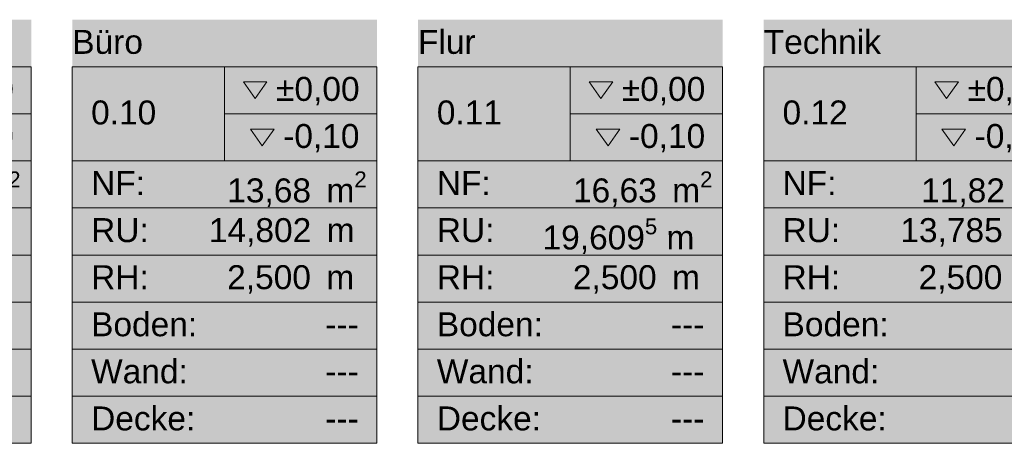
# Model space of a CAD drawing. Header units: metres. Extents: x -80 to 1923, y -189 to 69.
# Tile 36 of 256: x 868.37 to 875.57, y 42.43 to 45.52. Entities that reach past the tile are written whole.
import ezdxf
from ezdxf.enums import TextEntityAlignment as Align

# ---------------------------------------------------------------- set-up
doc = ezdxf.new("R2010")
doc.units = ezdxf.units.M
doc.header["$MEASUREMENT"] = 0
doc.layers.add('80 Raum', color=7, linetype='Continuous')
doc.styles.add('ERSTELLTER_STIL_3', font='arial.ttf')
doc.styles.add('ERSTELLTER_STIL_6', font='arial.ttf')

# ---------------------------------------------------------------- blocks, each defined once
blk = doc.blocks.new('Technik_0.12_50_1', base_point=(874.9205, 43.9738))
at = {"layer": '80 Raum', "linetype": 'Continuous', "lineweight": 0, "true_color": 0x2a303f}
blk.add_hatch(color=169, dxfattribs=at).paths.add_polyline_path([(873.8081, 42.427), (876.0329, 42.427), (876.0329, 45.5207), (873.8081, 45.5207)])
at = {"layer": '80 Raum', "linetype": 'Continuous', "lineweight": 0, "true_color": 0x000000}
blk.add_hatch(color=18, dxfattribs=at).paths.add_polyline_path([(875.1098, 44.7221), (875.1957, 44.6006), (875.2817, 44.7221)])
at = {"layer": '80 Raum', "color": 7, "linetype": 'Continuous', "lineweight": 9}
for p, q in [((876.0329, 45.177), (873.8081, 45.177)), ((873.8081, 45.177), (873.8081, 42.427)), ((873.8081, 45.177), (876.0329, 45.177)), ((873.8081, 44.4895), (873.8081, 45.177)), ((874.9205, 45.177), (874.9205, 44.4895)), ((876.0329, 42.427), (876.0329, 45.177)), ((876.0329, 45.177), (876.0329, 44.4895)), ((874.9205, 44.8332), (876.0329, 44.8332)), ((876.0329, 44.4895), (873.8081, 44.4895)), ((873.8081, 44.4895), (876.0329, 44.4895)), ((873.8081, 44.1457), (873.8081, 44.4895)), ((876.0329, 44.4895), (876.0329, 44.1457)), ((876.0329, 44.1457), (873.8081, 44.1457)), ((873.8081, 44.1457), (876.0329, 44.1457)), ((873.8081, 43.802), (873.8081, 44.1457)), ((876.0329, 44.1457), (876.0329, 43.802)), ((876.0329, 43.802), (873.8081, 43.802)), ((873.8081, 43.802), (876.0329, 43.802)), ((873.8081, 43.4582), (873.8081, 43.802)), ((876.0329, 43.802), (876.0329, 43.4582)), ((876.0329, 43.4582), (873.8081, 43.4582)), ((873.8081, 43.4582), (876.0329, 43.4582)), ((873.8081, 43.1145), (873.8081, 43.4582)), ((876.0329, 43.4582), (876.0329, 43.1145)), ((876.0329, 43.1145), (873.8081, 43.1145)), ((873.8081, 43.1145), (876.0329, 43.1145)), ((873.8081, 42.7707), (873.8081, 43.1145)), ((876.0329, 43.1145), (876.0329, 42.7707)), ((876.0329, 42.7707), (873.8081, 42.7707)), ((873.8081, 42.7707), (876.0329, 42.7707)), ((873.8081, 42.427), (873.8081, 42.7707)), ((876.0329, 42.7707), (876.0329, 42.427)), ((873.8081, 42.427), (876.0329, 42.427)), ((876.0329, 42.427), (873.8081, 42.427))]:
    blk.add_line(p, q, dxfattribs=at)
at = {"layer": '80 Raum', "color": 7, "linetype": 'Continuous', "lineweight": 13, "flags": 128}
for points in [[(875.058, 45.0659), (875.1439, 44.9443), (875.2299, 45.0659)], [(875.1098, 44.7221), (875.1957, 44.6006), (875.2817, 44.7221)]]:
    blk.add_lwpolyline(points, close=True, dxfattribs=at)
at = {"layer": '80 Raum', "color": 7, "lineweight": 9, "char_height": 0.175, "attachment_point": 1, "style": 'ERSTELLTER_STIL_3'}
for s, insert in [('\\A1;{\\pql;\\pt0,0.05;\\fArial|b0|i0|c0|p0;\\W1.000000;±0,00\\fArial|b0|i0|c0|p0;\\W1.000000;\\A1{\\H.66x;\\S^  ;}\\fArial|b0|i0|c0|p0;\\W1.000000;\\fArial|b0|i0|c0|p0;\\W1.000000;\\A1{\\H.66x;\\S^  ;}}', (875.2965, 45.1026)), ('\\A1;{\\pql;\\pt0,0.05;\\fArial|b0|i0|c0|p0;\\W1.000000;-0,10\\fArial|b0|i0|c0|p0;\\W1.000000;\\A1{\\H.66x;\\S^  ;}\\fArial|b0|i0|c0|p0;\\W1.000000;\\fArial|b0|i0|c0|p0;\\W1.000000;\\A1{\\H.66x;\\S^  ;}}', (875.3483, 44.7588)), ('\\A1;{\\pql;\\pt0,0.05;\\fArial|b0|i0|c0|p0;\\W1.000000;11,82\\fArial|b0|i0|c0|p0;\\W1.000000;\\A1{\\H.66x;\\S^  ;}\\fArial|b0|i0|c0|p0;\\W1.000000; m\\fArial|b0|i0|c0|p0;\\W1.000000;\\A1{\\H.66x;\\S2^  ;}}', (874.9579, 44.4126)), ('\\A1;{\\pql;\\pt0,0.05;\\fArial|b0|i0|c0|p0;\\W1.000000;13,785\\fArial|b0|i0|c0|p0;\\W1.000000;\\A1{\\H.66x;\\S^  ;}\\fArial|b0|i0|c0|p0;\\W1.000000; m\\fArial|b0|i0|c0|p0;\\W1.000000;\\A1{\\H.66x;\\S^  ;}}', (874.8057, 44.0713)), ('\\A1;{\\pql;\\pt0,0.05;\\fArial|b0|i0|c0|p0;\\W1.000000;2,500\\fArial|b0|i0|c0|p0;\\W1.000000;\\A1{\\H.66x;\\S^  ;}\\fArial|b0|i0|c0|p0;\\W1.000000; m\\fArial|b0|i0|c0|p0;\\W1.000000;\\A1{\\H.66x;\\S^  ;}}', (874.9392, 43.7276))]:
    blk.add_mtext(s, dxfattribs=dict(at, insert=insert))
at = {"layer": '80 Raum', "color": 7, "lineweight": 9}
for tag, style, p in [('ROOM_NAME', 'ERSTELLTER_STIL_6', (873.8081, 45.4463)), ('DUMMY_850', 'ERSTELLTER_STIL_6', (875.8954, 45.4863)), ('ROOM_NUMBER', 'ERSTELLTER_STIL_3', (873.9456, 44.9307)), ('measuredNetAreaCode', 'ERSTELLTER_STIL_3', (873.9456, 44.4151)), ('perimeterCode', 'ERSTELLTER_STIL_3', (873.9456, 44.0713)), ('ceilingHeightCode', 'ERSTELLTER_STIL_3', (873.9456, 43.7276)), ('measuredAreaCode', 'ERSTELLTER_STIL_3', (873.9456, 43.3838)), ('DUMMY_851_0', 'ERSTELLTER_STIL_3', (875.6556, 43.3838)), ('DUMMY_852', 'ERSTELLTER_STIL_3', (873.9456, 43.0401)), ('DUMMY_851_1', 'ERSTELLTER_STIL_3', (875.6556, 43.0401)), ('DUMMY_853', 'ERSTELLTER_STIL_3', (873.9456, 42.6963)), ('DUMMY_851_2', 'ERSTELLTER_STIL_3', (875.6556, 42.6963))]:
    blk.add_attdef(tag, text='', height=0.175, dxfattribs=dict(at, style=style)).set_placement(p, align=Align.TOP_LEFT)
blk = doc.blocks.new('WC_0.09_53_1', base_point=(867.3462, 43.9738))
at = {"layer": '80 Raum', "linetype": 'Continuous', "lineweight": 0, "true_color": 0x2a303f}
blk.add_hatch(color=169, dxfattribs=at).paths.add_polyline_path([(866.2338, 42.427), (868.4586, 42.427), (868.4586, 45.5207), (866.2338, 45.5207)])
at = {"layer": '80 Raum', "linetype": 'Continuous', "lineweight": 0, "true_color": 0x000000}
blk.add_hatch(color=18, dxfattribs=at).paths.add_polyline_path([(867.5355, 44.7221), (867.6214, 44.6006), (867.7073, 44.7221)])
at = {"layer": '80 Raum', "color": 7, "linetype": 'Continuous', "lineweight": 9}
for p, q in [((868.4586, 45.177), (866.2338, 45.177)), ((866.2338, 45.177), (866.2338, 42.427)), ((866.2338, 45.177), (868.4586, 45.177)), ((866.2338, 44.4895), (866.2338, 45.177)), ((867.3462, 45.177), (867.3462, 44.4895)), ((868.4586, 42.427), (868.4586, 45.177)), ((868.4586, 45.177), (868.4586, 44.4895)), ((867.3462, 44.8332), (868.4586, 44.8332)), ((868.4586, 44.4895), (866.2338, 44.4895)), ((866.2338, 44.4895), (868.4586, 44.4895)), ((866.2338, 44.1457), (866.2338, 44.4895)), ((868.4586, 44.4895), (868.4586, 44.1457)), ((868.4586, 44.1457), (866.2338, 44.1457)), ((866.2338, 44.1457), (868.4586, 44.1457)), ((866.2338, 43.802), (866.2338, 44.1457)), ((868.4586, 44.1457), (868.4586, 43.802)), ((868.4586, 43.802), (866.2338, 43.802)), ((866.2338, 43.802), (868.4586, 43.802)), ((866.2338, 43.4582), (866.2338, 43.802)), ((868.4586, 43.802), (868.4586, 43.4582)), ((868.4586, 43.4582), (866.2338, 43.4582)), ((866.2338, 43.4582), (868.4586, 43.4582)), ((866.2338, 43.1145), (866.2338, 43.4582)), ((868.4586, 43.4582), (868.4586, 43.1145)), ((868.4586, 43.1145), (866.2338, 43.1145)), ((866.2338, 43.1145), (868.4586, 43.1145)), ((866.2338, 42.7707), (866.2338, 43.1145)), ((868.4586, 43.1145), (868.4586, 42.7707)), ((868.4586, 42.7707), (866.2338, 42.7707)), ((866.2338, 42.7707), (868.4586, 42.7707)), ((866.2338, 42.427), (866.2338, 42.7707)), ((868.4586, 42.7707), (868.4586, 42.427)), ((866.2338, 42.427), (868.4586, 42.427)), ((868.4586, 42.427), (866.2338, 42.427))]:
    blk.add_line(p, q, dxfattribs=at)
at = {"layer": '80 Raum', "color": 7, "linetype": 'Continuous', "lineweight": 13, "flags": 128}
for points in [[(867.4837, 45.0659), (867.5696, 44.9443), (867.6556, 45.0659)], [(867.5355, 44.7221), (867.6214, 44.6006), (867.7073, 44.7221)]]:
    blk.add_lwpolyline(points, close=True, dxfattribs=at)
at = {"layer": '80 Raum', "color": 7, "lineweight": 9, "char_height": 0.175, "attachment_point": 1, "style": 'ERSTELLTER_STIL_3'}
for s, insert in [('\\A1;{\\pql;\\pt0,0.05;\\fArial|b0|i0|c0|p0;\\W1.000000;±0,00\\fArial|b0|i0|c0|p0;\\W1.000000;\\A1{\\H.66x;\\S^  ;}\\fArial|b0|i0|c0|p0;\\W1.000000;\\fArial|b0|i0|c0|p0;\\W1.000000;\\A1{\\H.66x;\\S^  ;}}', (867.7222, 45.1026)), ('\\A1;{\\pql;\\pt0,0.05;\\fArial|b0|i0|c0|p0;\\W1.000000;-0,10\\fArial|b0|i0|c0|p0;\\W1.000000;\\A1{\\H.66x;\\S^  ;}\\fArial|b0|i0|c0|p0;\\W1.000000;\\fArial|b0|i0|c0|p0;\\W1.000000;\\A1{\\H.66x;\\S^  ;}}', (867.774, 44.7588)), ('\\A1;{\\pql;\\pt0,0.05;\\fArial|b0|i0|c0|p0;\\W1.000000;6,44\\fArial|b0|i0|c0|p0;\\W1.000000;\\A1{\\H.66x;\\S^  ;}\\fArial|b0|i0|c0|p0;\\W1.000000; m\\fArial|b0|i0|c0|p0;\\W1.000000;\\A1{\\H.66x;\\S2^  ;}}', (867.4993, 44.4126)), ('\\A1;{\\pql;\\pt0,0.05;\\fArial|b0|i0|c0|p0;\\W1.000000;10,780\\fArial|b0|i0|c0|p0;\\W1.000000;\\A1{\\H.66x;\\S5^  ;}\\fArial|b0|i0|c0|p0;\\W1.000000; m\\fArial|b0|i0|c0|p0;\\W1.000000;\\A1{\\H.66x;\\S^  ;}}', (867.1433, 44.0688)), ('\\A1;{\\pql;\\pt0,0.05;\\fArial|b0|i0|c0|p0;\\W1.000000;2,500\\fArial|b0|i0|c0|p0;\\W1.000000;\\A1{\\H.66x;\\S^  ;}\\fArial|b0|i0|c0|p0;\\W1.000000; m\\fArial|b0|i0|c0|p0;\\W1.000000;\\A1{\\H.66x;\\S^  ;}}', (867.3649, 43.7276))]:
    blk.add_mtext(s, dxfattribs=dict(at, insert=insert))
at = {"layer": '80 Raum', "color": 7, "lineweight": 9}
for tag, style, p in [('ROOM_NAME', 'ERSTELLTER_STIL_6', (866.2338, 45.4463)), ('DUMMY_850', 'ERSTELLTER_STIL_6', (868.3211, 45.4863)), ('ROOM_NUMBER', 'ERSTELLTER_STIL_3', (866.3713, 44.9307)), ('measuredNetAreaCode', 'ERSTELLTER_STIL_3', (866.3713, 44.4151)), ('perimeterCode', 'ERSTELLTER_STIL_3', (866.3713, 44.0713)), ('ceilingHeightCode', 'ERSTELLTER_STIL_3', (866.3713, 43.7276)), ('measuredAreaCode', 'ERSTELLTER_STIL_3', (866.3713, 43.3838)), ('DUMMY_851_0', 'ERSTELLTER_STIL_3', (868.0813, 43.3838)), ('DUMMY_852', 'ERSTELLTER_STIL_3', (866.3713, 43.0401)), ('DUMMY_851_1', 'ERSTELLTER_STIL_3', (868.0813, 43.0401)), ('DUMMY_853', 'ERSTELLTER_STIL_3', (866.3713, 42.6963)), ('DUMMY_851_2', 'ERSTELLTER_STIL_3', (868.0813, 42.6963))]:
    blk.add_attdef(tag, text='', height=0.175, dxfattribs=dict(at, style=style)).set_placement(p, align=Align.TOP_LEFT)
blk = doc.blocks.new('Büro_0.10_54_1', base_point=(869.3439, 44.656))
at = {"layer": '80 Raum', "linetype": 'Continuous', "lineweight": 0, "true_color": 0x2a303f}
blk.add_hatch(color=169, dxfattribs=at).paths.add_polyline_path([(868.7586, 42.427), (870.9833, 42.427), (870.9833, 45.5207), (868.7586, 45.5207)])
at = {"layer": '80 Raum', "linetype": 'Continuous', "lineweight": 0, "true_color": 0x000000}
blk.add_hatch(color=18, dxfattribs=at).paths.add_polyline_path([(870.0602, 44.7221), (870.1462, 44.6006), (870.2321, 44.7221)])
at = {"layer": '80 Raum', "color": 7, "linetype": 'Continuous', "lineweight": 9}
for p, q in [((870.9833, 45.177), (868.7586, 45.177)), ((868.7586, 45.177), (868.7586, 42.427)), ((868.7586, 45.177), (870.9833, 45.177)), ((868.7586, 44.4895), (868.7586, 45.177)), ((869.8709, 45.177), (869.8709, 44.4895)), ((870.9833, 42.427), (870.9833, 45.177)), ((870.9833, 45.177), (870.9833, 44.4895)), ((869.8709, 44.8332), (870.9833, 44.8332)), ((870.9833, 44.4895), (868.7586, 44.4895)), ((868.7586, 44.4895), (870.9833, 44.4895)), ((868.7586, 44.1457), (868.7586, 44.4895)), ((870.9833, 44.4895), (870.9833, 44.1457)), ((870.9833, 44.1457), (868.7586, 44.1457)), ((868.7586, 44.1457), (870.9833, 44.1457)), ((868.7586, 43.802), (868.7586, 44.1457)), ((870.9833, 44.1457), (870.9833, 43.802)), ((870.9833, 43.802), (868.7586, 43.802)), ((868.7586, 43.802), (870.9833, 43.802)), ((868.7586, 43.4582), (868.7586, 43.802)), ((870.9833, 43.802), (870.9833, 43.4582)), ((870.9833, 43.4582), (868.7586, 43.4582)), ((868.7586, 43.4582), (870.9833, 43.4582)), ((868.7586, 43.1145), (868.7586, 43.4582)), ((870.9833, 43.4582), (870.9833, 43.1145)), ((870.9833, 43.1145), (868.7586, 43.1145)), ((868.7586, 43.1145), (870.9833, 43.1145)), ((868.7586, 42.7707), (868.7586, 43.1145)), ((870.9833, 43.1145), (870.9833, 42.7707)), ((870.9833, 42.7707), (868.7586, 42.7707)), ((868.7586, 42.7707), (870.9833, 42.7707)), ((868.7586, 42.427), (868.7586, 42.7707)), ((870.9833, 42.7707), (870.9833, 42.427)), ((868.7586, 42.427), (870.9833, 42.427)), ((870.9833, 42.427), (868.7586, 42.427))]:
    blk.add_line(p, q, dxfattribs=at)
at = {"layer": '80 Raum', "color": 7, "linetype": 'Continuous', "lineweight": 13, "flags": 128}
for points in [[(870.0084, 45.0659), (870.0944, 44.9443), (870.1803, 45.0659)], [(870.0602, 44.7221), (870.1462, 44.6006), (870.2321, 44.7221)]]:
    blk.add_lwpolyline(points, close=True, dxfattribs=at)
at = {"layer": '80 Raum', "color": 7, "lineweight": 9, "char_height": 0.175, "attachment_point": 1, "style": 'ERSTELLTER_STIL_3'}
for s, insert in [('\\A1;{\\pql;\\pt0,0.05;\\fArial|b0|i0|c0|p0;\\W1.000000;±0,00\\fArial|b0|i0|c0|p0;\\W1.000000;\\A1{\\H.66x;\\S^  ;}\\fArial|b0|i0|c0|p0;\\W1.000000;\\fArial|b0|i0|c0|p0;\\W1.000000;\\A1{\\H.66x;\\S^  ;}}', (870.247, 45.1026)), ('\\A1;{\\pql;\\pt0,0.05;\\fArial|b0|i0|c0|p0;\\W1.000000;-0,10\\fArial|b0|i0|c0|p0;\\W1.000000;\\A1{\\H.66x;\\S^  ;}\\fArial|b0|i0|c0|p0;\\W1.000000;\\fArial|b0|i0|c0|p0;\\W1.000000;\\A1{\\H.66x;\\S^  ;}}', (870.2988, 44.7588)), ('\\A1;{\\pql;\\pt0,0.05;\\fArial|b0|i0|c0|p0;\\W1.000000;13,68\\fArial|b0|i0|c0|p0;\\W1.000000;\\A1{\\H.66x;\\S^  ;}\\fArial|b0|i0|c0|p0;\\W1.000000; m\\fArial|b0|i0|c0|p0;\\W1.000000;\\A1{\\H.66x;\\S2^  ;}}', (869.8905, 44.4126)), ('\\A1;{\\pql;\\pt0,0.05;\\fArial|b0|i0|c0|p0;\\W1.000000;14,802\\fArial|b0|i0|c0|p0;\\W1.000000;\\A1{\\H.66x;\\S^  ;}\\fArial|b0|i0|c0|p0;\\W1.000000; m\\fArial|b0|i0|c0|p0;\\W1.000000;\\A1{\\H.66x;\\S^  ;}}', (869.7562, 44.0713)), ('\\A1;{\\pql;\\pt0,0.05;\\fArial|b0|i0|c0|p0;\\W1.000000;2,500\\fArial|b0|i0|c0|p0;\\W1.000000;\\A1{\\H.66x;\\S^  ;}\\fArial|b0|i0|c0|p0;\\W1.000000; m\\fArial|b0|i0|c0|p0;\\W1.000000;\\A1{\\H.66x;\\S^  ;}}', (869.8897, 43.7276))]:
    blk.add_mtext(s, dxfattribs=dict(at, insert=insert))
at = {"layer": '80 Raum', "color": 7, "lineweight": 9}
for tag, style, p in [('ROOM_NAME', 'ERSTELLTER_STIL_6', (868.7586, 45.4463)), ('DUMMY_850', 'ERSTELLTER_STIL_6', (870.8458, 45.4863)), ('ROOM_NUMBER', 'ERSTELLTER_STIL_3', (868.8961, 44.9307)), ('measuredNetAreaCode', 'ERSTELLTER_STIL_3', (868.8961, 44.4151)), ('perimeterCode', 'ERSTELLTER_STIL_3', (868.8961, 44.0713)), ('ceilingHeightCode', 'ERSTELLTER_STIL_3', (868.8961, 43.7276)), ('measuredAreaCode', 'ERSTELLTER_STIL_3', (868.8961, 43.3838)), ('DUMMY_851_0', 'ERSTELLTER_STIL_3', (870.6061, 43.3838)), ('DUMMY_852', 'ERSTELLTER_STIL_3', (868.8961, 43.0401)), ('DUMMY_851_1', 'ERSTELLTER_STIL_3', (870.6061, 43.0401)), ('DUMMY_853', 'ERSTELLTER_STIL_3', (868.8961, 42.6963)), ('DUMMY_851_2', 'ERSTELLTER_STIL_3', (870.6061, 42.6963))]:
    blk.add_attdef(tag, text='', height=0.175, dxfattribs=dict(at, style=style)).set_placement(p, align=Align.TOP_LEFT)
blk = doc.blocks.new('Flur_0.11_60_1', base_point=(870.215, 44.5049))
at = {"layer": '80 Raum', "linetype": 'Continuous', "lineweight": 0, "true_color": 0x272a1c}
blk.add_hatch(color=250, dxfattribs=at).paths.add_polyline_path([(871.2833, 42.427), (873.5081, 42.427), (873.5081, 45.5207), (871.2833, 45.5207)])
at = {"layer": '80 Raum', "linetype": 'Continuous', "lineweight": 0, "true_color": 0x000000}
blk.add_hatch(color=18, dxfattribs=at).paths.add_polyline_path([(872.585, 44.7221), (872.671, 44.6006), (872.7569, 44.7221)])
at = {"layer": '80 Raum', "color": 7, "linetype": 'Continuous', "lineweight": 9}
for p, q in [((873.5081, 45.177), (871.2833, 45.177)), ((871.2833, 45.177), (871.2833, 42.427)), ((871.2833, 45.177), (873.5081, 45.177)), ((871.2833, 44.4895), (871.2833, 45.177)), ((872.3957, 45.177), (872.3957, 44.4895)), ((873.5081, 42.427), (873.5081, 45.177)), ((873.5081, 45.177), (873.5081, 44.4895)), ((872.3957, 44.8332), (873.5081, 44.8332)), ((873.5081, 44.4895), (871.2833, 44.4895)), ((871.2833, 44.4895), (873.5081, 44.4895)), ((871.2833, 44.1457), (871.2833, 44.4895)), ((873.5081, 44.4895), (873.5081, 44.1457)), ((873.5081, 44.1457), (871.2833, 44.1457)), ((871.2833, 44.1457), (873.5081, 44.1457)), ((871.2833, 43.802), (871.2833, 44.1457)), ((873.5081, 44.1457), (873.5081, 43.802)), ((873.5081, 43.802), (871.2833, 43.802)), ((871.2833, 43.802), (873.5081, 43.802)), ((871.2833, 43.4582), (871.2833, 43.802)), ((873.5081, 43.802), (873.5081, 43.4582)), ((873.5081, 43.4582), (871.2833, 43.4582)), ((871.2833, 43.4582), (873.5081, 43.4582)), ((871.2833, 43.1145), (871.2833, 43.4582)), ((873.5081, 43.4582), (873.5081, 43.1145)), ((873.5081, 43.1145), (871.2833, 43.1145)), ((871.2833, 43.1145), (873.5081, 43.1145)), ((871.2833, 42.7707), (871.2833, 43.1145)), ((873.5081, 43.1145), (873.5081, 42.7707)), ((873.5081, 42.7707), (871.2833, 42.7707)), ((871.2833, 42.7707), (873.5081, 42.7707)), ((871.2833, 42.427), (871.2833, 42.7707)), ((873.5081, 42.7707), (873.5081, 42.427)), ((871.2833, 42.427), (873.5081, 42.427)), ((873.5081, 42.427), (871.2833, 42.427))]:
    blk.add_line(p, q, dxfattribs=at)
at = {"layer": '80 Raum', "color": 7, "linetype": 'Continuous', "lineweight": 13, "flags": 128}
for points in [[(872.5332, 45.0659), (872.6192, 44.9443), (872.7051, 45.0659)], [(872.585, 44.7221), (872.671, 44.6006), (872.7569, 44.7221)]]:
    blk.add_lwpolyline(points, close=True, dxfattribs=at)
at = {"layer": '80 Raum', "color": 7, "lineweight": 9, "char_height": 0.175, "attachment_point": 1, "style": 'ERSTELLTER_STIL_3'}
for s, insert in [('\\A1;{\\pql;\\pt0,0.05;\\fArial|b0|i0|c0|p0;\\W1.000000;±0,00\\fArial|b0|i0|c0|p0;\\W1.000000;\\A1{\\H.66x;\\S^  ;}\\fArial|b0|i0|c0|p0;\\W1.000000;\\fArial|b0|i0|c0|p0;\\W1.000000;\\A1{\\H.66x;\\S^  ;}}', (872.7718, 45.1026)), ('\\A1;{\\pql;\\pt0,0.05;\\fArial|b0|i0|c0|p0;\\W1.000000;-0,10\\fArial|b0|i0|c0|p0;\\W1.000000;\\A1{\\H.66x;\\S^  ;}\\fArial|b0|i0|c0|p0;\\W1.000000;\\fArial|b0|i0|c0|p0;\\W1.000000;\\A1{\\H.66x;\\S^  ;}}', (872.8236, 44.7588)), ('\\A1;{\\pql;\\pt0,0.05;\\fArial|b0|i0|c0|p0;\\W1.000000;16,63\\fArial|b0|i0|c0|p0;\\W1.000000;\\A1{\\H.66x;\\S^  ;}\\fArial|b0|i0|c0|p0;\\W1.000000; m\\fArial|b0|i0|c0|p0;\\W1.000000;\\A1{\\H.66x;\\S2^  ;}}', (872.4153, 44.4126)), ('\\A1;{\\pql;\\pt0,0.05;\\fArial|b0|i0|c0|p0;\\W1.000000;19,609\\fArial|b0|i0|c0|p0;\\W1.000000;\\A1{\\H.66x;\\S5^  ;}\\fArial|b0|i0|c0|p0;\\W1.000000; m\\fArial|b0|i0|c0|p0;\\W1.000000;\\A1{\\H.66x;\\S^  ;}}', (872.1929, 44.0688)), ('\\A1;{\\pql;\\pt0,0.05;\\fArial|b0|i0|c0|p0;\\W1.000000;2,500\\fArial|b0|i0|c0|p0;\\W1.000000;\\A1{\\H.66x;\\S^  ;}\\fArial|b0|i0|c0|p0;\\W1.000000; m\\fArial|b0|i0|c0|p0;\\W1.000000;\\A1{\\H.66x;\\S^  ;}}', (872.4144, 43.7276))]:
    blk.add_mtext(s, dxfattribs=dict(at, insert=insert))
at = {"layer": '80 Raum', "color": 7, "lineweight": 9}
for tag, style, p in [('ROOM_NAME', 'ERSTELLTER_STIL_6', (871.2833, 45.4463)), ('DUMMY_850', 'ERSTELLTER_STIL_6', (873.3706, 45.4863)), ('ROOM_NUMBER', 'ERSTELLTER_STIL_3', (871.4208, 44.9307)), ('measuredNetAreaCode', 'ERSTELLTER_STIL_3', (871.4208, 44.4151)), ('perimeterCode', 'ERSTELLTER_STIL_3', (871.4208, 44.0713)), ('ceilingHeightCode', 'ERSTELLTER_STIL_3', (871.4208, 43.7276)), ('measuredAreaCode', 'ERSTELLTER_STIL_3', (871.4208, 43.3838)), ('DUMMY_851_0', 'ERSTELLTER_STIL_3', (873.1308, 43.3838)), ('DUMMY_852', 'ERSTELLTER_STIL_3', (871.4208, 43.0401)), ('DUMMY_851_1', 'ERSTELLTER_STIL_3', (873.1308, 43.0401)), ('DUMMY_853', 'ERSTELLTER_STIL_3', (871.4208, 42.6963)), ('DUMMY_851_2', 'ERSTELLTER_STIL_3', (873.1308, 42.6963))]:
    blk.add_attdef(tag, text='', height=0.175, dxfattribs=dict(at, style=style)).set_placement(p, align=Align.TOP_LEFT)

msp = doc.modelspace()

# ---------------------------------------------------------------- block references
at = {"layer": '80 Raum', "color": 7, "linetype": 'Continuous', "lineweight": 13}
ref = msp.add_blockref('WC_0.09_53_1', (867.3462, 43.9738), dxfattribs=at)
ref.add_attrib('ROOM_NAME', 'WC', dxfattribs={"color": 7, "lineweight": 9, "height": 0.175, "style": 'ERSTELLTER_STIL_6'}).set_placement((866.2338, 45.4463), align=Align.TOP_LEFT)
ref.add_attrib('ROOM_NUMBER', '0.09', dxfattribs={"color": 7, "lineweight": 9, "height": 0.175, "style": 'ERSTELLTER_STIL_3'}).set_placement((866.3713, 44.9307), align=Align.TOP_LEFT)
ref.add_attrib('measuredAreaCode', 'Boden: ', dxfattribs={"color": 7, "lineweight": 9, "height": 0.175, "style": 'ERSTELLTER_STIL_3'}).set_placement((866.3713, 43.3838), align=Align.TOP_LEFT)
ref.add_attrib('measuredNetAreaCode', 'NF: ', dxfattribs={"color": 7, "lineweight": 9, "height": 0.175, "style": 'ERSTELLTER_STIL_3'}).set_placement((866.3713, 44.4151), align=Align.TOP_LEFT)
ref.add_attrib('perimeterCode', 'RU: ', dxfattribs={"color": 7, "lineweight": 9, "height": 0.175, "style": 'ERSTELLTER_STIL_3'}).set_placement((866.3713, 44.0713), align=Align.TOP_LEFT)
ref.add_attrib('ceilingHeightCode', 'RH: ', dxfattribs={"color": 7, "lineweight": 9, "height": 0.175, "style": 'ERSTELLTER_STIL_3'}).set_placement((866.3713, 43.7276), align=Align.TOP_LEFT)
ref.add_attrib('DUMMY_851', '---', dxfattribs={"color": 7, "lineweight": 9, "height": 0.175, "style": 'ERSTELLTER_STIL_3'}).set_placement((868.0813, 43.3838), align=Align.TOP_LEFT)
ref.add_attrib('DUMMY_851_1', '---', dxfattribs={"color": 7, "lineweight": 9, "height": 0.175, "style": 'ERSTELLTER_STIL_3'}).set_placement((868.0813, 43.0401), align=Align.TOP_LEFT)
ref.add_attrib('DUMMY_851_2', '---', dxfattribs={"color": 7, "lineweight": 9, "height": 0.175, "style": 'ERSTELLTER_STIL_3'}).set_placement((868.0813, 42.6963), align=Align.TOP_LEFT)
ref.add_attrib('DUMMY_852', 'Wand: ', dxfattribs={"color": 7, "lineweight": 9, "height": 0.175, "style": 'ERSTELLTER_STIL_3'}).set_placement((866.3713, 43.0401), align=Align.TOP_LEFT)
ref.add_attrib('DUMMY_853', 'Decke: ', dxfattribs={"color": 7, "lineweight": 9, "height": 0.175, "style": 'ERSTELLTER_STIL_3'}).set_placement((866.3713, 42.6963), align=Align.TOP_LEFT)
ref = msp.add_blockref('Büro_0.10_54_1', (869.3439, 44.656), dxfattribs=at)
ref.add_attrib('ROOM_NAME', 'Büro', dxfattribs={"color": 7, "lineweight": 9, "height": 0.175, "style": 'ERSTELLTER_STIL_6'}).set_placement((868.7586, 45.4463), align=Align.TOP_LEFT)
ref.add_attrib('ROOM_NUMBER', '0.10', dxfattribs={"color": 7, "lineweight": 9, "height": 0.175, "style": 'ERSTELLTER_STIL_3'}).set_placement((868.8961, 44.9307), align=Align.TOP_LEFT)
ref.add_attrib('measuredAreaCode', 'Boden: ', dxfattribs={"color": 7, "lineweight": 9, "height": 0.175, "style": 'ERSTELLTER_STIL_3'}).set_placement((868.8961, 43.3838), align=Align.TOP_LEFT)
ref.add_attrib('measuredNetAreaCode', 'NF: ', dxfattribs={"color": 7, "lineweight": 9, "height": 0.175, "style": 'ERSTELLTER_STIL_3'}).set_placement((868.8961, 44.4151), align=Align.TOP_LEFT)
ref.add_attrib('perimeterCode', 'RU: ', dxfattribs={"color": 7, "lineweight": 9, "height": 0.175, "style": 'ERSTELLTER_STIL_3'}).set_placement((868.8961, 44.0713), align=Align.TOP_LEFT)
ref.add_attrib('ceilingHeightCode', 'RH: ', dxfattribs={"color": 7, "lineweight": 9, "height": 0.175, "style": 'ERSTELLTER_STIL_3'}).set_placement((868.8961, 43.7276), align=Align.TOP_LEFT)
ref.add_attrib('DUMMY_851', '---', dxfattribs={"color": 7, "lineweight": 9, "height": 0.175, "style": 'ERSTELLTER_STIL_3'}).set_placement((870.6061, 43.3838), align=Align.TOP_LEFT)
ref.add_attrib('DUMMY_851_1', '---', dxfattribs={"color": 7, "lineweight": 9, "height": 0.175, "style": 'ERSTELLTER_STIL_3'}).set_placement((870.6061, 43.0401), align=Align.TOP_LEFT)
ref.add_attrib('DUMMY_851_2', '---', dxfattribs={"color": 7, "lineweight": 9, "height": 0.175, "style": 'ERSTELLTER_STIL_3'}).set_placement((870.6061, 42.6963), align=Align.TOP_LEFT)
ref.add_attrib('DUMMY_852', 'Wand: ', dxfattribs={"color": 7, "lineweight": 9, "height": 0.175, "style": 'ERSTELLTER_STIL_3'}).set_placement((868.8961, 43.0401), align=Align.TOP_LEFT)
ref.add_attrib('DUMMY_853', 'Decke: ', dxfattribs={"color": 7, "lineweight": 9, "height": 0.175, "style": 'ERSTELLTER_STIL_3'}).set_placement((868.8961, 42.6963), align=Align.TOP_LEFT)
ref = msp.add_blockref('Flur_0.11_60_1', (870.215, 44.5049), dxfattribs=at)
ref.add_attrib('ROOM_NAME', 'Flur', dxfattribs={"color": 7, "lineweight": 9, "height": 0.175, "style": 'ERSTELLTER_STIL_6'}).set_placement((871.2833, 45.4463), align=Align.TOP_LEFT)
ref.add_attrib('ROOM_NUMBER', '0.11', dxfattribs={"color": 7, "lineweight": 9, "height": 0.175, "style": 'ERSTELLTER_STIL_3'}).set_placement((871.4208, 44.9307), align=Align.TOP_LEFT)
ref.add_attrib('measuredAreaCode', 'Boden: ', dxfattribs={"color": 7, "lineweight": 9, "height": 0.175, "style": 'ERSTELLTER_STIL_3'}).set_placement((871.4208, 43.3838), align=Align.TOP_LEFT)
ref.add_attrib('measuredNetAreaCode', 'NF: ', dxfattribs={"color": 7, "lineweight": 9, "height": 0.175, "style": 'ERSTELLTER_STIL_3'}).set_placement((871.4208, 44.4151), align=Align.TOP_LEFT)
ref.add_attrib('perimeterCode', 'RU: ', dxfattribs={"color": 7, "lineweight": 9, "height": 0.175, "style": 'ERSTELLTER_STIL_3'}).set_placement((871.4208, 44.0713), align=Align.TOP_LEFT)
ref.add_attrib('ceilingHeightCode', 'RH: ', dxfattribs={"color": 7, "lineweight": 9, "height": 0.175, "style": 'ERSTELLTER_STIL_3'}).set_placement((871.4208, 43.7276), align=Align.TOP_LEFT)
ref.add_attrib('DUMMY_851', '---', dxfattribs={"color": 7, "lineweight": 9, "height": 0.175, "style": 'ERSTELLTER_STIL_3'}).set_placement((873.1308, 43.3838), align=Align.TOP_LEFT)
ref.add_attrib('DUMMY_851_1', '---', dxfattribs={"color": 7, "lineweight": 9, "height": 0.175, "style": 'ERSTELLTER_STIL_3'}).set_placement((873.1308, 43.0401), align=Align.TOP_LEFT)
ref.add_attrib('DUMMY_851_2', '---', dxfattribs={"color": 7, "lineweight": 9, "height": 0.175, "style": 'ERSTELLTER_STIL_3'}).set_placement((873.1308, 42.6963), align=Align.TOP_LEFT)
ref.add_attrib('DUMMY_852', 'Wand: ', dxfattribs={"color": 7, "lineweight": 9, "height": 0.175, "style": 'ERSTELLTER_STIL_3'}).set_placement((871.4208, 43.0401), align=Align.TOP_LEFT)
ref.add_attrib('DUMMY_853', 'Decke: ', dxfattribs={"color": 7, "lineweight": 9, "height": 0.175, "style": 'ERSTELLTER_STIL_3'}).set_placement((871.4208, 42.6963), align=Align.TOP_LEFT)
ref = msp.add_blockref('Technik_0.12_50_1', (874.9205, 43.9738), dxfattribs=at)
ref.add_attrib('ROOM_NAME', 'Technik', dxfattribs={"color": 7, "lineweight": 9, "height": 0.175, "style": 'ERSTELLTER_STIL_6'}).set_placement((873.8081, 45.4463), align=Align.TOP_LEFT)
ref.add_attrib('ROOM_NUMBER', '0.12', dxfattribs={"color": 7, "lineweight": 9, "height": 0.175, "style": 'ERSTELLTER_STIL_3'}).set_placement((873.9456, 44.9307), align=Align.TOP_LEFT)
ref.add_attrib('measuredAreaCode', 'Boden: ', dxfattribs={"color": 7, "lineweight": 9, "height": 0.175, "style": 'ERSTELLTER_STIL_3'}).set_placement((873.9456, 43.3838), align=Align.TOP_LEFT)
ref.add_attrib('measuredNetAreaCode', 'NF: ', dxfattribs={"color": 7, "lineweight": 9, "height": 0.175, "style": 'ERSTELLTER_STIL_3'}).set_placement((873.9456, 44.4151), align=Align.TOP_LEFT)
ref.add_attrib('perimeterCode', 'RU: ', dxfattribs={"color": 7, "lineweight": 9, "height": 0.175, "style": 'ERSTELLTER_STIL_3'}).set_placement((873.9456, 44.0713), align=Align.TOP_LEFT)
ref.add_attrib('ceilingHeightCode', 'RH: ', dxfattribs={"color": 7, "lineweight": 9, "height": 0.175, "style": 'ERSTELLTER_STIL_3'}).set_placement((873.9456, 43.7276), align=Align.TOP_LEFT)
ref.add_attrib('DUMMY_851', '---', dxfattribs={"color": 7, "lineweight": 9, "height": 0.175, "style": 'ERSTELLTER_STIL_3'}).set_placement((875.6556, 43.3838), align=Align.TOP_LEFT)
ref.add_attrib('DUMMY_851_1', '---', dxfattribs={"color": 7, "lineweight": 9, "height": 0.175, "style": 'ERSTELLTER_STIL_3'}).set_placement((875.6556, 43.0401), align=Align.TOP_LEFT)
ref.add_attrib('DUMMY_851_2', '---', dxfattribs={"color": 7, "lineweight": 9, "height": 0.175, "style": 'ERSTELLTER_STIL_3'}).set_placement((875.6556, 42.6963), align=Align.TOP_LEFT)
ref.add_attrib('DUMMY_852', 'Wand: ', dxfattribs={"color": 7, "lineweight": 9, "height": 0.175, "style": 'ERSTELLTER_STIL_3'}).set_placement((873.9456, 43.0401), align=Align.TOP_LEFT)
ref.add_attrib('DUMMY_853', 'Decke: ', dxfattribs={"color": 7, "lineweight": 9, "height": 0.175, "style": 'ERSTELLTER_STIL_3'}).set_placement((873.9456, 42.6963), align=Align.TOP_LEFT)

doc.saveas('drawing.dxf')
